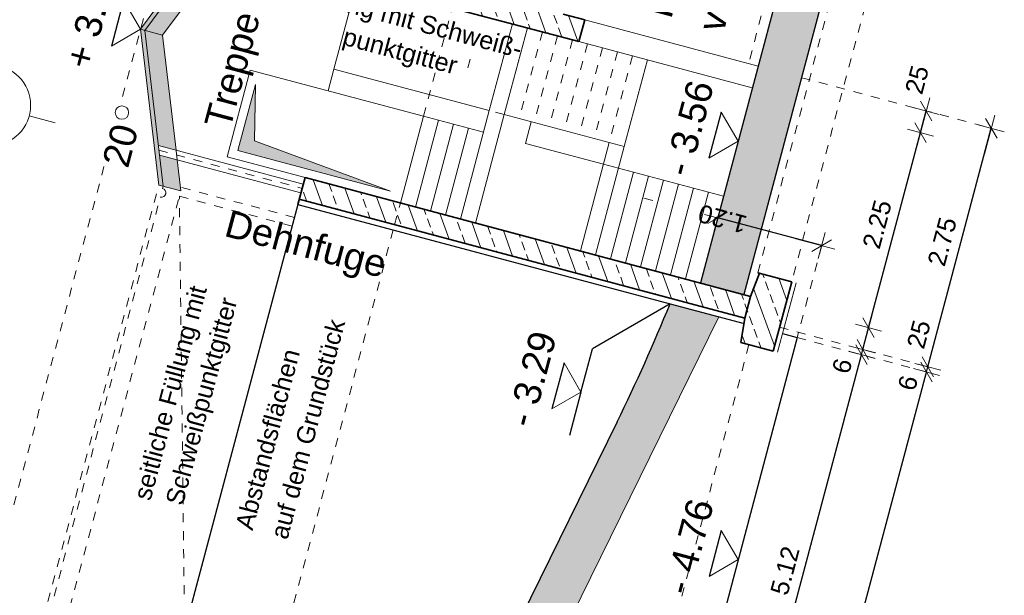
# Model space of a CAD drawing. Header units: metres. Extents: x 4462557 to 4462755, y 5328146 to 5328388.
# Tile 31 of 149: x 4462580 to 4462591, y 5328250 to 5328256. Entities that reach past the tile are written whole.
import ezdxf

# ---------------------------------------------------------------- set-up
doc = ezdxf.new("R2010")
doc.units = ezdxf.units.M
doc.header["$PDMODE"] = 65
doc.linetypes.add('AUSGEZOGEN', pattern=[0])
doc.linetypes.add('VERDECKT2_S2', pattern=[0.15, 0.1, -0.05])
for name, color, linetype, lineweight in [('Maßlinie_Allgemein', 7, 'AUSGEZOGEN', 13), ('Schraffur', 7, 'AUSGEZOGEN', 158), ('Standard', 7, 'AUSGEZOGEN', 13)]:
    doc.layers.add(name, color=color, linetype=linetype, lineweight=lineweight)
doc.styles.add('ARIAL', font='ARIAL.TTF')
doc.dimstyles.new('_DIMSTYLE_18', dxfattribs={"dimtxt": 0.2, "dimasz": 0.3, "dimexe": 0, "dimexo": 0, "dimgap": 0.1, "dimtad": 2, "dimrnd": 0.01, "dimzin": 4, "dimdsep": 46, "dimtxsty": 'ARIAL', "dimblk1": 'ALL_ML_STRICH', "dimblk2": 'ALL_ML_STRICH', "dimsah": 1, "dimcen": 0, "dimclrd": 7, "dimclre": 7, "dimclrt": 7, "dimadec": 0, "dimazin": 0, "dimtfac": 1, "dimtdec": 0, "dimtix": 1, "dimtmove": 2, "dimatfit": 3, "dimfxl": 0, "dimtzin": 0, "dimlwd": 0, "dimlwe": 13, "dimarcsym": 0})
doc.dimstyles.new('_DIMSTYLE_19', dxfattribs={"dimtxt": 0.2, "dimasz": 0.3, "dimexe": 0, "dimexo": 0, "dimgap": 0.1, "dimtad": 2, "dimdec": 1, "dimlfac": 100, "dimrnd": 1, "dimzin": 4, "dimdsep": 46, "dimtxsty": 'ARIAL', "dimblk1": 'ALL_ML_STRICH', "dimblk2": 'ALL_ML_STRICH', "dimsah": 1, "dimcen": 0, "dimclrd": 7, "dimclre": 7, "dimclrt": 7, "dimadec": 0, "dimazin": 0, "dimtfac": 1, "dimtdec": 0, "dimtix": 1, "dimtmove": 2, "dimatfit": 3, "dimfxl": 0, "dimtvp": 1.2, "dimtzin": 0, "dimlwd": 0, "dimlwe": 13, "dimarcsym": 0})
doc.dimstyles.new('_DIMSTYLE_24', dxfattribs={"dimtxt": 0.2, "dimasz": 0.3, "dimexe": 0, "dimexo": 0, "dimgap": 0.1, "dimtad": 2, "dimdec": 1, "dimlfac": 100, "dimrnd": 1, "dimzin": 4, "dimdsep": 46, "dimtxsty": 'ARIAL', "dimblk1": 'ALL_ML_STRICH', "dimblk2": 'ALL_ML_STRICH', "dimsah": 1, "dimcen": 0, "dimclrd": 7, "dimclre": 7, "dimclrt": 7, "dimadec": 0, "dimazin": 0, "dimtfac": 1, "dimtdec": 0, "dimtix": 1, "dimtmove": 2, "dimatfit": 3, "dimfxl": 0, "dimtzin": 0, "dimlwd": 0, "dimlwe": 13, "dimarcsym": 0})
doc.dimstyles.new('_DIMSTYLE_27', dxfattribs={"dimtxt": 0.2, "dimasz": 0.3, "dimexe": 0, "dimexo": 1e-06, "dimgap": 0.1, "dimtad": 2, "dimrnd": 0.01, "dimzin": 4, "dimdsep": 46, "dimtxsty": 'ARIAL', "dimblk1": 'ALL_ML_STRICH', "dimblk2": 'ALL_ML_STRICH', "dimsah": 1, "dimcen": 0, "dimse1": 1, "dimse2": 1, "dimclrd": 7, "dimclre": 7, "dimclrt": 7, "dimadec": 0, "dimazin": 0, "dimtfac": 1, "dimtdec": 0, "dimtix": 1, "dimtmove": 2, "dimatfit": 3, "dimfxl": 0, "dimtzin": 0, "dimlwd": 0, "dimlwe": 13, "dimarcsym": 0})
doc.dimstyles.new('_DIMSTYLE_37', dxfattribs={"dimtxt": 0.2, "dimasz": 0.3, "dimexe": 0, "dimexo": 0, "dimgap": 0.1, "dimtad": 0, "dimdec": 1, "dimlfac": 100, "dimrnd": 1, "dimzin": 4, "dimdsep": 46, "dimtxsty": 'ARIAL', "dimblk1": 'ALL_ML_STRICH', "dimblk2": 'ALL_ML_STRICH', "dimsah": 1, "dimcen": 0, "dimclrd": 7, "dimclre": 7, "dimclrt": 7, "dimadec": 0, "dimazin": 0, "dimtfac": 1, "dimtdec": 0, "dimtix": 1, "dimtmove": 2, "dimatfit": 3, "dimfxl": 0, "dimtvp": 1.2, "dimtzin": 0, "dimlwd": 0, "dimlwe": 13, "dimarcsym": 0})
pattern_1 = [(110, (0, 0), (-0.281907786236, -0.102606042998), []), (110, (-0.14095, -0.0513), (-0.281907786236, -0.102606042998), [0.1, -0.05])]

# ---------------------------------------------------------------- blocks, each defined once
blk = doc.blocks.new('COMPLEXOBJECT_61')
at = {"layer": 'Standard', "color": 7, "linetype": 'AUSGEZOGEN', "lineweight": 18}
for p, q in [((4462579.983, 5328255.706), (4462580.022, 5328255.851)), ((4462579.433, 5328255.387), (4462579.288, 5328255.425)), ((4462580.302, 5328255.155), (4462580.592, 5328255.078)), ((4462579.752, 5328254.836), (4462579.713, 5328254.691))]:
    blk.add_line(p, q, dxfattribs=at)
blk.add_circle((4462579.867, 5328255.271), 0.45, dxfattribs=at)
blk = doc.blocks.new('ALL_ML_STRICH')
at = {"color": 0, "linetype": 'ByBlock', "lineweight": -2}
for p, q in [((0, -0.5), (0, 0.5)), ((-1, 0), (0.5, 0)), ((-0.3, -0.3), (0.3, 0.3))]:
    blk.add_line(p, q, dxfattribs=at)
blk = doc.blocks.new('*D271')
at = {"layer": 'DEFPOINTS', "color": 7, "linetype": 'AUSGEZOGEN', "lineweight": 13}
for p in [(4462586.305, 5328261.188), (4462585.082, 5328256.599), (4462581.542, 5328256.118)]:
    blk.add_point(p, dxfattribs=at)
at = {"layer": 'Maßlinie_Allgemein', "color": 7, "linetype": 'AUSGEZOGEN', "lineweight": -2}
blk.add_line((4462586.305, 5328261.188), (4462583.118, 5328262.037), dxfattribs=at)
at = {"layer": 'Maßlinie_Allgemein', "color": 7, "linetype": 'AUSGEZOGEN', "lineweight": 13, "xscale": 0.3, "yscale": 0.3, "zscale": 0.3}
for p, rotation in [((4462583.118, 5328262.037), 165.0861849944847), ((4462586.305, 5328261.188), 345.0861849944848)]:
    blk.add_blockref('ALL_ML_STRICH', p, dxfattribs=dict(at, rotation=rotation))
at = {"layer": 'Maßlinie_Allgemein', "color": 7, "linetype": 'AUSGEZOGEN', "lineweight": 13, "insert": (4462584.186, 5328261.757), "char_height": 0.2, "width": 0.8, "attachment_point": 5, "rotation": 165.0862, "style": 'ARIAL'}
blk.add_mtext('\\A1;{\\A1;{3.30\\H0.132000;\\S^ ;}}', dxfattribs=at)
blk = doc.blocks.new('*D690')
at = {"layer": 'DEFPOINTS', "color": 7, "linetype": 'AUSGEZOGEN', "lineweight": 13}
for p in [(4462588.862, 5328252.684), (4462580.887, 5328235.295), (4462585.449, 5328234.08)]:
    blk.add_point(p, dxfattribs=at)
at = {"layer": 'Maßlinie_Allgemein', "color": 7, "linetype": 'AUSGEZOGEN', "lineweight": -2}
for p, q in [((4462585.449, 5328234.08), (4462590.302, 5328252.3)), ((4462590.302, 5328252.3), (4462590.302, 5328252.3)), ((4462585.449, 5328234.08), (4462585.449, 5328234.08))]:
    blk.add_line(p, q, dxfattribs=at)
at = {"layer": 'Maßlinie_Allgemein', "color": 7, "linetype": 'AUSGEZOGEN', "lineweight": 13, "xscale": 0.3, "yscale": 0.3, "zscale": 0.3}
for p, rotation in [((4462590.302, 5328252.3), 75.08618480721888), ((4462585.449, 5328234.08), 255.0861848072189)]:
    blk.add_blockref('ALL_ML_STRICH', p, dxfattribs=dict(at, rotation=rotation))
at = {"layer": 'Maßlinie_Allgemein', "color": 7, "linetype": 'AUSGEZOGEN', "lineweight": 13, "insert": (4462587.68, 5328243.249), "char_height": 0.2, "width": 1, "attachment_point": 5, "rotation": 75.0862, "style": 'ARIAL'}
blk.add_mtext('\\A1;{\\A1;{18.86\\H0.132000;\\S^ ;}}', dxfattribs=at)
blk = doc.blocks.new('*D691')
at = {"layer": 'DEFPOINTS', "color": 7, "linetype": 'AUSGEZOGEN', "lineweight": 13}
for p in [(4462587.959, 5328252.986), (4462588.862, 5328252.684), (4462590.302, 5328252.3)]:
    blk.add_point(p, dxfattribs=at)
at = {"layer": 'Maßlinie_Allgemein', "color": 7, "linetype": 'AUSGEZOGEN', "lineweight": -2}
for p, q in [((4462590.302, 5328252.3), (4462590.317, 5328252.358)), ((4462590.302, 5328252.3), (4462590.302, 5328252.3)), ((4462590.317, 5328252.358), (4462590.317, 5328252.358))]:
    blk.add_line(p, q, dxfattribs=at)
at = {"layer": 'Maßlinie_Allgemein', "color": 7, "linetype": 'AUSGEZOGEN', "lineweight": 13, "xscale": 0.3, "yscale": 0.3, "zscale": 0.3}
for p, rotation in [((4462590.302, 5328252.3), 255.0861848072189), ((4462590.317, 5328252.358), 75.08618480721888)]:
    blk.add_blockref('ALL_ML_STRICH', p, dxfattribs=dict(at, rotation=rotation))
at = {"layer": 'Maßlinie_Allgemein', "color": 7, "linetype": 'AUSGEZOGEN', "lineweight": 13, "insert": (4462590.096, 5328252.178), "char_height": 0.2, "width": 0.6, "attachment_point": 5, "rotation": 75.0862, "style": 'ARIAL'}
blk.add_mtext('\\A1;{\\A1;{6\\H0.132000;\\S^ ;}}', dxfattribs=at)
blk = doc.blocks.new('*D692')
at = {"layer": 'DEFPOINTS', "color": 7, "linetype": 'AUSGEZOGEN', "lineweight": 13}
for p in [(4462588.667, 5328255.644), (4462587.959, 5328252.986), (4462590.317, 5328252.358)]:
    blk.add_point(p, dxfattribs=at)
at = {"layer": 'Maßlinie_Allgemein', "color": 7, "linetype": 'AUSGEZOGEN', "lineweight": -2}
for p, q in [((4462590.317, 5328252.358), (4462591.025, 5328255.016)), ((4462591.025, 5328255.016), (4462591.025, 5328255.016)), ((4462590.317, 5328252.358), (4462590.317, 5328252.358))]:
    blk.add_line(p, q, dxfattribs=at)
at = {"layer": 'Maßlinie_Allgemein', "color": 7, "linetype": 'AUSGEZOGEN', "lineweight": 13, "xscale": 0.3, "yscale": 0.3, "zscale": 0.3}
for p, rotation in [((4462591.025, 5328255.016), 75.08618480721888), ((4462590.317, 5328252.358), 255.0861848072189)]:
    blk.add_blockref('ALL_ML_STRICH', p, dxfattribs=dict(at, rotation=rotation))
at = {"layer": 'Maßlinie_Allgemein', "color": 7, "linetype": 'AUSGEZOGEN', "lineweight": 13, "insert": (4462590.478, 5328253.753), "char_height": 0.2, "width": 0.8, "attachment_point": 5, "rotation": 75.0862, "style": 'ARIAL'}
blk.add_mtext('\\A1;{\\A1;{2.75\\H0.132000;\\S^ ;}}', dxfattribs=at)
blk = doc.blocks.new('*D696')
at = {"layer": 'DEFPOINTS', "color": 7, "linetype": 'AUSGEZOGEN', "lineweight": 13}
for p in [(4462588.862, 5328252.684), (4462586.348, 5328248.055), (4462588.259, 5328247.546)]:
    blk.add_point(p, dxfattribs=at)
at = {"layer": 'Maßlinie_Allgemein', "color": 7, "linetype": 'AUSGEZOGEN', "lineweight": -2}
for p, q in [((4462588.259, 5328247.546), (4462589.577, 5328252.493)), ((4462589.577, 5328252.493), (4462589.577, 5328252.493)), ((4462588.259, 5328247.546), (4462588.259, 5328247.546))]:
    blk.add_line(p, q, dxfattribs=at)
at = {"layer": 'Maßlinie_Allgemein', "color": 7, "linetype": 'AUSGEZOGEN', "lineweight": 13, "xscale": 0.3, "yscale": 0.3, "zscale": 0.3}
for p, rotation in [((4462589.577, 5328252.493), 75.08618481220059), ((4462588.259, 5328247.546), 255.0861848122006)]:
    blk.add_blockref('ALL_ML_STRICH', p, dxfattribs=dict(at, rotation=rotation))
at = {"layer": 'Maßlinie_Allgemein', "color": 7, "linetype": 'AUSGEZOGEN', "lineweight": 13, "insert": (4462588.726, 5328250.087), "char_height": 0.2, "width": 0.8, "attachment_point": 5, "rotation": 75.0862, "style": 'ARIAL'}
blk.add_mtext('\\A1;{\\A1;{5.12\\H0.132000;\\S^ ;}}', dxfattribs=at)
blk = doc.blocks.new('*D697')
at = {"layer": 'DEFPOINTS', "color": 7, "linetype": 'AUSGEZOGEN', "lineweight": 13}
for p in [(4462587.959, 5328252.986), (4462588.862, 5328252.684), (4462589.577, 5328252.493)]:
    blk.add_point(p, dxfattribs=at)
at = {"layer": 'Maßlinie_Allgemein', "color": 7, "linetype": 'AUSGEZOGEN', "lineweight": -2}
for p, q in [((4462589.577, 5328252.493), (4462589.592, 5328252.551)), ((4462589.592, 5328252.551), (4462589.592, 5328252.551)), ((4462589.577, 5328252.493), (4462589.577, 5328252.493))]:
    blk.add_line(p, q, dxfattribs=at)
at = {"layer": 'Maßlinie_Allgemein', "color": 7, "linetype": 'AUSGEZOGEN', "lineweight": 13, "xscale": 0.3, "yscale": 0.3, "zscale": 0.3}
for p, rotation in [((4462589.577, 5328252.493), 255.0861848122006), ((4462589.592, 5328252.551), 75.08618481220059)]:
    blk.add_blockref('ALL_ML_STRICH', p, dxfattribs=dict(at, rotation=rotation))
at = {"layer": 'Maßlinie_Allgemein', "color": 7, "linetype": 'AUSGEZOGEN', "lineweight": 13, "insert": (4462589.363, 5328252.367), "char_height": 0.2, "width": 0.6, "attachment_point": 5, "rotation": 75.0862, "style": 'ARIAL'}
blk.add_mtext('\\A1;{\\A1;{6\\H0.132000;\\S^ ;}}', dxfattribs=at)
blk = doc.blocks.new('*D698')
at = {"layer": 'DEFPOINTS', "color": 7, "linetype": 'AUSGEZOGEN', "lineweight": 13}
for p in [(4462587.782, 5328253.292), (4462587.959, 5328252.986), (4462589.592, 5328252.551)]:
    blk.add_point(p, dxfattribs=at)
at = {"layer": 'Maßlinie_Allgemein', "color": 7, "linetype": 'AUSGEZOGEN', "lineweight": -2}
for p, q in [((4462589.592, 5328252.551), (4462589.657, 5328252.793)), ((4462589.657, 5328252.793), (4462589.657, 5328252.793)), ((4462589.592, 5328252.551), (4462589.592, 5328252.551))]:
    blk.add_line(p, q, dxfattribs=at)
at = {"layer": 'Maßlinie_Allgemein', "color": 7, "linetype": 'AUSGEZOGEN', "lineweight": 13, "xscale": 0.3, "yscale": 0.3, "zscale": 0.3}
for p, rotation in [((4462589.657, 5328252.793), 75.08618481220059), ((4462589.592, 5328252.551), 255.0861848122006)]:
    blk.add_blockref('ALL_ML_STRICH', p, dxfattribs=dict(at, rotation=rotation))
at = {"layer": 'Maßlinie_Allgemein', "color": 7, "linetype": 'AUSGEZOGEN', "lineweight": 13, "insert": (4462590.217, 5328252.72), "char_height": 0.2, "width": 0.8, "attachment_point": 5, "rotation": 75.0862, "style": 'ARIAL'}
blk.add_mtext('\\A1;{\\A1;{25\\H0.132000;\\S^ ;}}', dxfattribs=at)
blk = doc.blocks.new('*D699')
at = {"layer": 'DEFPOINTS', "color": 7, "linetype": 'AUSGEZOGEN', "lineweight": 13}
for p in [(4462588.361, 5328255.466), (4462587.782, 5328253.292), (4462589.657, 5328252.793)]:
    blk.add_point(p, dxfattribs=at)
at = {"layer": 'Maßlinie_Allgemein', "color": 7, "linetype": 'AUSGEZOGEN', "lineweight": -2}
for p, q in [((4462589.657, 5328252.793), (4462590.236, 5328254.967)), ((4462590.236, 5328254.967), (4462590.236, 5328254.967)), ((4462589.657, 5328252.793), (4462589.657, 5328252.793))]:
    blk.add_line(p, q, dxfattribs=at)
at = {"layer": 'Maßlinie_Allgemein', "color": 7, "linetype": 'AUSGEZOGEN', "lineweight": 13, "xscale": 0.3, "yscale": 0.3, "zscale": 0.3}
for p, rotation in [((4462590.236, 5328254.967), 75.08618481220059), ((4462589.657, 5328252.793), 255.0861848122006)]:
    blk.add_blockref('ALL_ML_STRICH', p, dxfattribs=dict(at, rotation=rotation))
at = {"layer": 'Maßlinie_Allgemein', "color": 7, "linetype": 'AUSGEZOGEN', "lineweight": 13, "insert": (4462589.753, 5328253.946), "char_height": 0.2, "width": 0.8, "attachment_point": 5, "rotation": 75.0862, "style": 'ARIAL'}
blk.add_mtext('\\A1;{\\A1;{2.25\\H0.132000;\\S^ ;}}', dxfattribs=at)
blk = doc.blocks.new('*D700')
at = {"layer": 'DEFPOINTS', "color": 7, "linetype": 'AUSGEZOGEN', "lineweight": 13}
for p in [(4462588.667, 5328255.644), (4462588.361, 5328255.466), (4462590.236, 5328254.967)]:
    blk.add_point(p, dxfattribs=at)
at = {"layer": 'Maßlinie_Allgemein', "color": 7, "linetype": 'AUSGEZOGEN', "lineweight": -2}
for p, q in [((4462590.236, 5328254.967), (4462590.3, 5328255.209)), ((4462590.3, 5328255.209), (4462590.3, 5328255.209)), ((4462590.236, 5328254.967), (4462590.236, 5328254.967))]:
    blk.add_line(p, q, dxfattribs=at)
at = {"layer": 'Maßlinie_Allgemein', "color": 7, "linetype": 'AUSGEZOGEN', "lineweight": 13, "xscale": 0.3, "yscale": 0.3, "zscale": 0.3}
for p, rotation in [((4462590.3, 5328255.209), 75.08618481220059), ((4462590.236, 5328254.967), 255.0861848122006)]:
    blk.add_blockref('ALL_ML_STRICH', p, dxfattribs=dict(at, rotation=rotation))
at = {"layer": 'Maßlinie_Allgemein', "color": 7, "linetype": 'AUSGEZOGEN', "lineweight": 13, "insert": (4462590.197, 5328255.556), "char_height": 0.2, "width": 0.8, "attachment_point": 5, "rotation": 75.0862, "style": 'ARIAL'}
blk.add_mtext('\\A1;{\\A1;{25\\H0.132000;\\S^ ;}}', dxfattribs=at)
blk = doc.blocks.new('*D712')
at = {"layer": 'DEFPOINTS', "color": 7, "linetype": 'AUSGEZOGEN', "lineweight": 13}
for p in [(4462583.793, 5328261.081), (4462582.827, 5328257.458), (4462581.542, 5328256.118)]:
    blk.add_point(p, dxfattribs=at)
at = {"layer": 'Maßlinie_Allgemein', "color": 7, "linetype": 'AUSGEZOGEN', "lineweight": -2}
for p, q in [((4462582.925, 5328261.312), (4462582.925, 5328261.312)), ((4462583.793, 5328261.081), (4462582.925, 5328261.312)), ((4462583.793, 5328261.081), (4462583.793, 5328261.081))]:
    blk.add_line(p, q, dxfattribs=at)
at = {"layer": 'Maßlinie_Allgemein', "color": 7, "linetype": 'AUSGEZOGEN', "lineweight": 13, "xscale": 0.3, "yscale": 0.3, "zscale": 0.3}
for p, rotation in [((4462582.925, 5328261.312), 165.0861851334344), ((4462583.793, 5328261.081), 345.0861851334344)]:
    blk.add_blockref('ALL_ML_STRICH', p, dxfattribs=dict(at, rotation=rotation))
at = {"layer": 'Maßlinie_Allgemein', "color": 7, "linetype": 'AUSGEZOGEN', "lineweight": 13, "insert": (4462583.081, 5328261.275), "char_height": 0.2, "width": 0.8, "attachment_point": 5, "rotation": 165.0862, "style": 'ARIAL'}
blk.add_mtext('\\A1;{\\A1;{90\\H0.132000;\\S^ ;}}', dxfattribs=at)
blk = doc.blocks.new('*D717')
at = {"layer": 'DEFPOINTS', "color": 7, "linetype": 'AUSGEZOGEN', "lineweight": 13}
for p in [(4462583.599, 5328260.357), (4462582.827, 5328257.458), (4462581.542, 5328256.118)]:
    blk.add_point(p, dxfattribs=at)
at = {"layer": 'Maßlinie_Allgemein', "color": 7, "linetype": 'AUSGEZOGEN', "lineweight": -2}
for p, q in [((4462582.732, 5328260.588), (4462582.732, 5328260.588)), ((4462583.599, 5328260.357), (4462582.732, 5328260.588)), ((4462583.599, 5328260.357), (4462583.599, 5328260.357))]:
    blk.add_line(p, q, dxfattribs=at)
at = {"layer": 'Maßlinie_Allgemein', "color": 7, "linetype": 'AUSGEZOGEN', "lineweight": 13, "xscale": 0.3, "yscale": 0.3, "zscale": 0.3}
for p, rotation in [((4462582.732, 5328260.588), 165.0861849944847), ((4462583.599, 5328260.357), 345.0861849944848)]:
    blk.add_blockref('ALL_ML_STRICH', p, dxfattribs=dict(at, rotation=rotation))
at = {"layer": 'Maßlinie_Allgemein', "color": 7, "linetype": 'AUSGEZOGEN', "lineweight": 13, "insert": (4462582.888, 5328260.55), "char_height": 0.2, "width": 0.8, "attachment_point": 5, "rotation": 165.0862, "style": 'ARIAL'}
blk.add_mtext('\\A1;{\\A1;{90\\H0.132000;\\S^ ;}}', dxfattribs=at)
blk = doc.blocks.new('*D721')
at = {"layer": 'DEFPOINTS', "color": 7, "linetype": 'AUSGEZOGEN', "lineweight": 13}
for p in [(4462589.135, 5328253.708), (4462587.782, 5328253.292), (4462588.862, 5328252.684)]:
    blk.add_point(p, dxfattribs=at)
at = {"layer": 'Maßlinie_Allgemein', "color": 7, "linetype": 'AUSGEZOGEN', "lineweight": -2}
for p, q in [((4462587.975, 5328254.017), (4462587.975, 5328254.017)), ((4462589.135, 5328253.708), (4462587.975, 5328254.017)), ((4462589.135, 5328253.708), (4462589.135, 5328253.708))]:
    blk.add_line(p, q, dxfattribs=at)
at = {"layer": 'Maßlinie_Allgemein', "color": 7, "linetype": 'AUSGEZOGEN', "lineweight": 13, "xscale": 0.3, "yscale": 0.3, "zscale": 0.3}
for p, rotation in [((4462587.975, 5328254.017), 165.0861848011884), ((4462589.135, 5328253.708), 345.0861848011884)]:
    blk.add_blockref('ALL_ML_STRICH', p, dxfattribs=dict(at, rotation=rotation))
at = {"layer": 'Maßlinie_Allgemein', "color": 7, "linetype": 'AUSGEZOGEN', "lineweight": 13, "insert": (4462588.029, 5328254.006), "char_height": 0.2, "width": 0.8, "attachment_point": 5, "rotation": 165.0862, "style": 'ARIAL'}
blk.add_mtext('\\A1;{\\A1;{1.20\\H0.132000;\\S^ ;}}', dxfattribs=at)

msp = doc.modelspace()

# ---------------------------------------------------------------- hatches: boundary and pattern name
at = {"layer": 'Schraffur', "linetype": 'AUSGEZOGEN', "lineweight": 18}
h = msp.add_hatch(dxfattribs=at)
h.set_pattern_fill('SCHRAFFUR_7', scale=0.1, angle=65, style=0, pattern_type=2)
h.set_pattern_definition(pattern_1)
h.paths.add_polyline_path([(4462585.88425, 5328256.38489), (4462585.08221, 5328256.5985), (4462584.01926, 5328256.8816), (4462583.95492, 5328256.64003), (4462585.01787, 5328256.35692), (4462586.08092, 5328256.07379), (4462586.42869, 5328255.98117), (4462586.49303, 5328256.22275), (4462586.25145, 5328256.28709), (4462587.4868, 5328260.9254), (4462587.67983, 5328261.65013), (4462587.31263, 5328261.74793), (4462587.1196, 5328261.0232)], flags=0)
h = msp.add_hatch(dxfattribs=at)
h.set_pattern_fill('SCHRAFFUR_7', scale=0.1, angle=65, style=0, pattern_type=2)
h.set_pattern_definition(pattern_1)
h.paths.add_polyline_path([(4462587.95948, 5328252.98631), (4462588.27826, 5328252.90141), (4462588.3426, 5328253.14299), (4462588.02382, 5328253.22789), (4462587.78224, 5328253.29223), (4462584.43879, 5328254.18272), (4462583.37585, 5328254.46582), (4462583.31151, 5328254.22424), (4462584.37445, 5328253.94114)], flags=0)
h = msp.add_hatch(dxfattribs=at)
h.set_pattern_fill('SCHRAFFUR_7', scale=0.1, angle=65, style=0, pattern_type=2)
h.set_pattern_definition(pattern_1)
h.paths.add_polyline_path([(4462588.23405, 5328252.62859), (4462588.59401, 5328252.53273), (4462588.7999, 5328253.30578), (4462588.43995, 5328253.40165), (4462588.3426, 5328253.14299), (4462588.27826, 5328252.90141)], flags=0)
at = {"layer": 'Standard', "linetype": 'AUSGEZOGEN', "lineweight": 13}
for color, points in [(254, [(4462590.14432, 5328260.2176), (4462590.33735, 5328260.94234), (4462589.85403, 5328261.07106), (4462589.66101, 5328260.34632), (4462588.42565, 5328255.70802), (4462587.78224, 5328253.29223), (4462588.26555, 5328253.16351), (4462588.90897, 5328255.57929)]), (255, [(4462582.62853, 5328254.76834), (4462584.32925, 5328254.31538), (4462582.81209, 5328254.87469), (4462582.82413, 5328255.50274)])]:
    msp.add_hatch(color=color, dxfattribs=at).paths.add_polyline_path(points)
at = {"layer": 'Standard', "linetype": 'AUSGEZOGEN', "lineweight": 18}
for color, points in [(254, [(4462582.63115, 5328257.51003), (4462582.58209, 5328257.52309), (4462581.54196, 5328256.11847), (4462581.59102, 5328256.1054), (4462582.31111, 5328257.07783), (4462582.47113, 5328257.29393)]), (255, [(4462581.59102, 5328256.1054), (4462581.78726, 5328256.05314), (4462582.50735, 5328257.02557), (4462582.55536, 5328257.0904), (4462582.35912, 5328257.14266), (4462582.31111, 5328257.07783)]), (254, [(4462581.74565, 5328254.38257), (4462581.79471, 5328254.3695), (4462581.76338, 5328254.63657), (4462581.73204, 5328254.90363), (4462581.59102, 5328256.1054), (4462581.54196, 5328256.11847)]), (255, [(4462581.73204, 5328254.90363), (4462581.74144, 5328254.82351), (4462581.93768, 5328254.77124), (4462581.92828, 5328254.85136), (4462581.78726, 5328256.05314), (4462581.59102, 5328256.1054)]), (255, [(4462581.79471, 5328254.3695), (4462581.99096, 5328254.31724), (4462581.95962, 5328254.5843), (4462581.95022, 5328254.66442), (4462581.75397, 5328254.71668), (4462581.76338, 5328254.63657)]), (254, [(4462587.25864, 5328252.61837), (4462587.06201, 5328252.18001), (4462586.85491, 5328251.7465), (4462584.03593, 5328246.02358), (4462584.52866, 5328245.89235), (4462587.98857, 5328252.91647), (4462587.44469, 5328253.06133)])]:
    msp.add_hatch(color=color, dxfattribs=at).paths.add_polyline_path(points)

# ---------------------------------------------------------------- linework, layer by layer
at = {"layer": 'Standard', "color": 7, "linetype": 'VERDECKT2_S2', "lineweight": 13}
for p, q in [((4462589.74785, 5328261.09934), (4462588.31947, 5328255.7363)), ((4462588.4234, 5328253.40605), (4462590.42442, 5328260.91914)), ((4462590.80092, 5328260.81887), (4462588.7999, 5328253.30578)), ((4462586.02111, 5328256.08972), (4462585.76375, 5328255.12341)), ((4462586.18829, 5328256.0452), (4462585.93092, 5328255.07888)), ((4462586.35546, 5328256.00067), (4462586.09809, 5328255.03436)), ((4462586.52263, 5328255.95615), (4462586.26526, 5328254.98983)), ((4462586.6898, 5328255.91162), (4462586.43244, 5328254.94531)), ((4462586.85698, 5328255.8671), (4462586.59961, 5328254.90079)), ((4462587.02404, 5328255.8226), (4462586.76668, 5328254.85629)), ((4462585.59658, 5328255.16793), (4462585.4293, 5328255.21248)), ((4462581.95022, 5328254.66442), (4462581.93768, 5328254.77124)), ((4462581.13486, 5328254.58996), (4462576.70581, 5328237.96052)), ((4462581.71992, 5328254.28594), (4462577.32773, 5328237.79489)), ((4462582.00125, 5328254.35589), (4462583.25746, 5328254.02131)), ((4462581.96522, 5328254.22061), (4462577.57303, 5328237.72955)), ((4462583.23172, 5328253.92468), (4462581.97552, 5328254.25926)), ((4462582.03369, 5328249.42649), (4462581.97552, 5328254.25926)), ((4462581.73681, 5328254.15208), (4462577.37679, 5328237.78182))]:
    msp.add_line(p, q, dxfattribs=at)
at = {"layer": 'Standard', "color": 7, "linetype": 'AUSGEZOGEN', "lineweight": 25}
for p, q in [((4462589.85403, 5328261.07106), (4462587.78224, 5328253.29223)), ((4462590.33735, 5328260.94234), (4462588.26555, 5328253.16351)), ((4462581.35397, 5328256.44295), (4462581.21748, 5328255.93048)), ((4462588.01477, 5328255.19562), (4462587.87829, 5328254.68315)), ((4462583.29606, 5328254.16626), (4462579.34397, 5328239.3276)), ((4462583.29606, 5328254.16626), (4462587.44469, 5328253.06133)), ((4462587.44469, 5328253.06133), (4462586.57941, 5328252.56003)), ((4462587.44469, 5328253.06133), (4462588.26861, 5328252.84189)), ((4462588.86203, 5328252.68383), (4462587.54432, 5328247.73631)), ((4462588.69765, 5328252.72762), (4462588.86203, 5328252.68383)), ((4462586.45073, 5328252.07687), (4462586.57941, 5328252.56003)), ((4462586.26274, 5328252.40135), (4462586.12625, 5328251.88888)), ((4462586.45073, 5328252.07687), (4462586.32205, 5328251.59371)), ((4462586.85491, 5328251.7465), (4462581.2287, 5328240.32449)), ((4462588.01519, 5328250.53455), (4462587.8787, 5328250.02208))]:
    msp.add_line(p, q, dxfattribs=at)
at = {"layer": 'Standard', "color": 7, "linetype": 'VERDECKT2_S2', "lineweight": 18}
for p, q in [((4462582.34623, 5328259.1382), (4462581.32909, 5328255.31924)), ((4462584.69616, 5328255.14903), (4462585.08221, 5328256.5985)), ((4462588.90897, 5328255.57929), (4462591.02493, 5328255.01573)), ((4462581.74771, 5328254.7701), (4462583.34368, 5328254.34503)), ((4462584.37445, 5328253.94114), (4462584.43879, 5328254.18272)), ((4462584.35901, 5328253.88316), (4462580.46608, 5328239.26665)), ((4462589.13484, 5328253.70813), (4462588.86203, 5328252.68383)), ((4462588.66478, 5328252.79846), (4462590.31718, 5328252.35837)), ((4462588.86203, 5328252.68383), (4462590.30174, 5328252.30039)), ((4462588.32354, 5328252.60476), (4462587.06116, 5328247.86499))]:
    msp.add_line(p, q, dxfattribs=at)
at = {"layer": 'Standard', "color": 7, "linetype": 'AUSGEZOGEN', "lineweight": 18}
for p, q in [((4462581.54196, 5328256.11847), (4462582.58209, 5328257.52309)), ((4462581.59102, 5328256.1054), (4462582.63115, 5328257.51003)), ((4462581.78726, 5328256.05314), (4462582.55536, 5328257.0904)), ((4462585.68666, 5328256.1788), (4462585.4293, 5328255.21248)), ((4462586.49303, 5328256.22275), (4462588.42565, 5328255.70802)), ((4462581.54196, 5328256.11847), (4462581.74565, 5328254.38257)), ((4462581.78726, 5328256.05314), (4462581.54196, 5328256.11847)), ((4462581.59102, 5328256.1054), (4462581.79471, 5328254.3695)), ((4462581.78726, 5328256.05314), (4462581.93768, 5328254.77124)), ((4462585.85394, 5328256.13425), (4462585.59658, 5328255.16793)), ((4462586.42869, 5328255.98117), (4462588.36131, 5328255.46644)), ((4462587.19121, 5328255.77808), (4462586.93385, 5328254.81177)), ((4462585.4293, 5328255.21248), (4462585.10759, 5328254.00459)), ((4462585.59658, 5328255.16793), (4462585.27487, 5328253.96004)), ((4462585.59658, 5328255.16793), (4462586.93385, 5328254.81177)), ((4462581.74144, 5328254.82351), (4462583.35655, 5328254.39335)), ((4462581.75397, 5328254.71668), (4462583.33081, 5328254.29671)), ((4462581.95022, 5328254.66442), (4462581.99096, 5328254.31724)), ((4462581.99096, 5328254.31724), (4462581.74565, 5328254.38257))]:
    msp.add_line(p, q, dxfattribs=at)
at = {"layer": 'Standard', "color": 7, "linetype": 'AUSGEZOGEN', "lineweight": 13}
for p, q in [((4462583.69756, 5328255.67371), (4462583.95492, 5328256.64003)), ((4462581.54196, 5328256.11847), (4462581.35397, 5328256.44295)), ((4462581.54196, 5328256.11847), (4462581.21748, 5328255.93048)), ((4462586.08092, 5328256.07379), (4462586.08325, 5328256.08256)), ((4462585.21771, 5328255.78627), (4462585.19197, 5328255.68964)), ((4462582.50617, 5328254.69745), (4462582.76353, 5328255.66376)), ((4462584.69616, 5328255.14903), (4462582.76353, 5328255.66376)), ((4462583.63321, 5328255.43213), (4462583.69756, 5328255.67371)), ((4462585.4293, 5328255.21248), (4462583.69756, 5328255.67371)), ((4462582.82413, 5328255.50274), (4462582.62853, 5328254.76834)), ((4462582.82413, 5328255.50274), (4462582.81209, 5328254.87469)), ((4462588.20276, 5328254.87114), (4462588.01477, 5328255.19562)), ((4462584.69616, 5328255.14903), (4462584.43879, 5328254.18272)), ((4462584.86344, 5328255.10448), (4462584.60607, 5328254.13816)), ((4462585.36496, 5328254.97091), (4462584.69616, 5328255.14903)), ((4462585.03061, 5328255.05995), (4462584.77324, 5328254.09364)), ((4462585.83265, 5328254.84634), (4462585.89699, 5328255.08792)), ((4462585.19778, 5328255.01543), (4462584.94042, 5328254.04912)), ((4462582.81209, 5328254.87469), (4462584.32925, 5328254.31538)), ((4462586.70233, 5328254.61471), (4462585.83265, 5328254.84634)), ((4462586.76668, 5328254.85629), (4462586.44497, 5328253.6484)), ((4462588.20276, 5328254.87114), (4462587.87829, 5328254.68315)), ((4462582.62853, 5328254.76834), (4462584.32925, 5328254.31538)), ((4462586.93385, 5328254.81177), (4462586.61214, 5328253.60387)), ((4462582.50617, 5328254.69745), (4462583.37585, 5328254.46582)), ((4462586.70233, 5328254.61471), (4462588.03961, 5328254.25855)), ((4462587.03668, 5328254.52566), (4462586.77931, 5328253.55935)), ((4462587.20385, 5328254.48114), (4462586.94648, 5328253.51482)), ((4462587.37102, 5328254.43661), (4462587.11366, 5328253.4703)), ((4462587.5382, 5328254.39209), (4462587.28083, 5328253.42578)), ((4462581.78828, 5328254.34535), (4462581.79471, 5328254.3695)), ((4462587.70537, 5328254.34757), (4462587.448, 5328253.38125)), ((4462587.87254, 5328254.30304), (4462587.61517, 5328253.33673)), ((4462587.25053, 5328254.20999), (4462587.1539, 5328254.23573)), ((4462588.64232, 5328252.51986), (4462588.84821, 5328253.29291)), ((4462587.98857, 5328252.91647), (4462581.03947, 5328238.80879)), ((4462586.45073, 5328252.07687), (4462586.26274, 5328252.40135)), ((4462586.45073, 5328252.07687), (4462586.12625, 5328251.88888)), ((4462588.20318, 5328250.21007), (4462588.01519, 5328250.53455)), ((4462588.20318, 5328250.21007), (4462587.8787, 5328250.02208))]:
    msp.add_line(p, q, dxfattribs=at)
at = {"layer": 'Standard', "color": 7, "linetype": 'AUSGEZOGEN', "lineweight": 35}
for p, q in [((4462586.42869, 5328255.98117), (4462583.95492, 5328256.64003)), ((4462586.25145, 5328256.28709), (4462586.49303, 5328256.22275)), ((4462586.42869, 5328255.98117), (4462586.49303, 5328256.22275)), ((4462583.29606, 5328254.16626), (4462583.37585, 5328254.46582)), ((4462588.3426, 5328253.14299), (4462583.37585, 5328254.46582)), ((4462583.31151, 5328254.22424), (4462588.27826, 5328252.90141)), ((4462588.3426, 5328253.14299), (4462588.43995, 5328253.40165)), ((4462588.7999, 5328253.30578), (4462588.4234, 5328253.40605)), ((4462588.59401, 5328252.53273), (4462588.7999, 5328253.30578)), ((4462588.27826, 5328252.90141), (4462588.3426, 5328253.14299)), ((4462588.27826, 5328252.90141), (4462588.23405, 5328252.62859)), ((4462588.23405, 5328252.62859), (4462588.59401, 5328252.53273))]:
    msp.add_line(p, q, dxfattribs=at)
at = {"layer": 'Standard', "color": 7, "linetype": 'AUSGEZOGEN', "lineweight": 18}
msp.add_circle((4462581.33489, 5328255.19033), 0.075, dxfattribs=at)
at = {"layer": 'Standard', "color": 7, "linetype": 'AUSGEZOGEN', "lineweight": 13}
msp.add_arc((4462581.77541, 5328254.29703), 0.05, 255.086185, 75.086185, dxfattribs=at)
at = {"layer": 'Standard', "color": 7, "linetype": 'AUSGEZOGEN', "lineweight": 25}
msp.add_arc((4462568.9134, 5328260.58406), 20, 333.776253, 337.90543, dxfattribs=at)

# ---------------------------------------------------------------- block references
at = {"layer": 'Standard', "color": 7, "linetype": 'AUSGEZOGEN', "lineweight": 18}
msp.add_blockref('COMPLEXOBJECT_61', (0, 0), dxfattribs=at)

# ---------------------------------------------------------------- texts
at = {"layer": 'Standard', "color": 7, "linetype": 'AUSGEZOGEN', "lineweight": 18, "style": 'ARIAL'}
for s, insert, char_height, width, attachment_point, rotation, line_spacing_factor in [('{\\fArial|i0|b0;\\H0.300000;\\W1.000000;\\C7;Pflaster }\\P{\\fArial|i0|b0;\\H0.300000;\\W1.000000;\\C7;versickerungsfähig}\\P', (4462587.16625, 5328256.30216), 0.3, 3.7199513, 1, 75.086185, 1.204819), ('{\\fArial|i0|b0;\\H0.200000;\\W1.000000;\\C7;Füllung mit Schweiß-}\\P{\\fArial|i0|b0;\\H0.200000;\\W1.000000;\\C7;punktgitter}\\P', (4462584.55589, 5328256.32474), 0.2, 2.7204139, 2, 345.086185, 1.084337), ('{\\fArial|i0|b0;\\H0.200000;\\W1.000000;\\C7;seitliche Füllung mit}\\P{\\fArial|i0|b0;\\H0.200000;\\W1.000000;\\C7;Schweißpunktgitter}\\P', (4462581.7747, 5328252.09402), 0.2, 2.5671746, 2, 75.086185, 1.084337), ('{\\fArial|i0|b0;\\H0.200000;\\W1.000000;\\C7;Abstandsflächen}\\P{\\fArial|i0|b0;\\H0.200000;\\W1.000000;\\C7;auf dem Grundstück}\\P', (4462582.59667, 5328250.57813), 0.2, 2.6238107, 1, 75.093853, 1.204819)]:
    msp.add_mtext(s, dxfattribs=dict(at, insert=insert, char_height=char_height, width=width, attachment_point=attachment_point, rotation=rotation, line_spacing_factor=line_spacing_factor))
at = {"layer": 'Standard', "color": 7, "linetype": 'AUSGEZOGEN', "lineweight": 18, "char_height": 0.3, "style": 'ARIAL'}
for s, insert, width, attachment_point, rotation in [('\\W1.00;+\\~3.20', (4462581.14078, 5328256.22532), 1.3299746, 8, 75.086185), ('\\W0.99;Treppe\\~1', (4462582.46368, 5328255.87298), 1.8333797, 2, 75.086185), ('\\W1.00;-\\~3.56', (4462587.80148, 5328254.97802), 1.2249721, 8, 75.086185), ('\\W1.00;20', (4462581.46534, 5328254.78411), 0.6199681, 8, 75.086185), ('\\W1.01;Dehnfuge', (4462583.42499, 5328253.87321), 1.9808159, 2, 345.086185), ('\\W1.00;-\\~3.29', (4462586.04955, 5328252.18372), 1.2249721, 8, 75.086185), ('\\W1.00;-\\~4.76', (4462587.80189, 5328250.31695), 1.2249721, 8, 75.086185)]:
    msp.add_mtext(s, dxfattribs=dict(at, insert=insert, width=width, attachment_point=attachment_point, rotation=rotation))

# ---------------------------------------------------------------- dimensions: what is measured, and where the dimension line sits
at = {"layer": 'Maßlinie_Allgemein', "color": 7, "linetype": 'AUSGEZOGEN', "lineweight": 13}
for base, p1, p2, angle, dimstyle, picture, middle in [((4462583.11832, 5328262.03714), (4462585.08221, 5328256.5985), (4462581.54196, 5328256.11847), 165.086185, '_DIMSTYLE_27', '*D271', (4462584.18558, 5328261.75657)), ((4462582.9253, 5328261.31241), (4462583.79252, 5328261.08144), (4462582.9253, 5328261.31241), 165.086185, '_DIMSTYLE_24', '*D712', (4462583.08081, 5328261.27452)), ((4462582.73227, 5328260.58767), (4462583.59949, 5328260.3567), (4462582.73227, 5328260.58767), 165.086185, '_DIMSTYLE_24', '*D717', (4462582.88778, 5328260.54979)), ((4462590.3002, 5328255.20875), (4462590.23586, 5328254.96718), (4462590.3002, 5328255.20875), 75.086185, '_DIMSTYLE_19', '*D700', (4462590.19745, 5328255.55582)), ((4462591.02493, 5328255.01573), (4462590.31718, 5328252.35837), (4462591.02493, 5328255.01573), 75.086185, '_DIMSTYLE_18', '*D692', (4462590.47802, 5328253.75264)), ((4462590.23586, 5328254.96718), (4462589.65678, 5328252.79297), (4462590.23586, 5328254.96718), 75.086185, '_DIMSTYLE_18', '*D699', (4462589.75329, 5328253.94566)), ((4462587.97526, 5328254.01697), (4462589.13484, 5328253.70813), (4462587.97526, 5328254.01697), 165.086185, '_DIMSTYLE_18', '*D721', (4462588.02909, 5328254.00616)), ((4462589.65678, 5328252.79297), (4462589.59244, 5328252.55139), (4462589.65678, 5328252.79297), 75.086185, '_DIMSTYLE_37', '*D698', (4462590.21744, 5328252.71976)), ((4462590.31718, 5328252.35837), (4462590.30174, 5328252.30039), (4462590.31718, 5328252.35837), 75.086185, '_DIMSTYLE_19', '*D691', (4462590.09552, 5328252.17837)), ((4462589.59244, 5328252.55139), (4462589.577, 5328252.49341), (4462589.59244, 5328252.55139), 75.086185, '_DIMSTYLE_19', '*D697', (4462589.36261, 5328252.36666)), ((4462590.30174, 5328252.30039), (4462585.44886, 5328234.07963), (4462590.30174, 5328252.30039), 75.086185, '_DIMSTYLE_18', '*D690', (4462587.6805, 5328243.24895)), ((4462589.577, 5328252.49341), (4462588.25929, 5328247.54588), (4462589.577, 5328252.49341), 75.086185, '_DIMSTYLE_18', '*D696', (4462588.72557, 5328250.08695))]:
    dim = msp.add_linear_dim(base=base, p1=p1, p2=p2, angle=angle, dimstyle=dimstyle, override={"dimpost": '<>', "dimclrd": 7, "dimclre": 7, "dimclrt": 7, "dimlwd": 0, "dimlwe": 13}, dxfattribs=at)
    dim.commit()
    dim.dimension.update_dxf_attribs({"geometry": picture, "text_midpoint": middle, "dimtype": 160})

doc.saveas('drawing.dxf')
